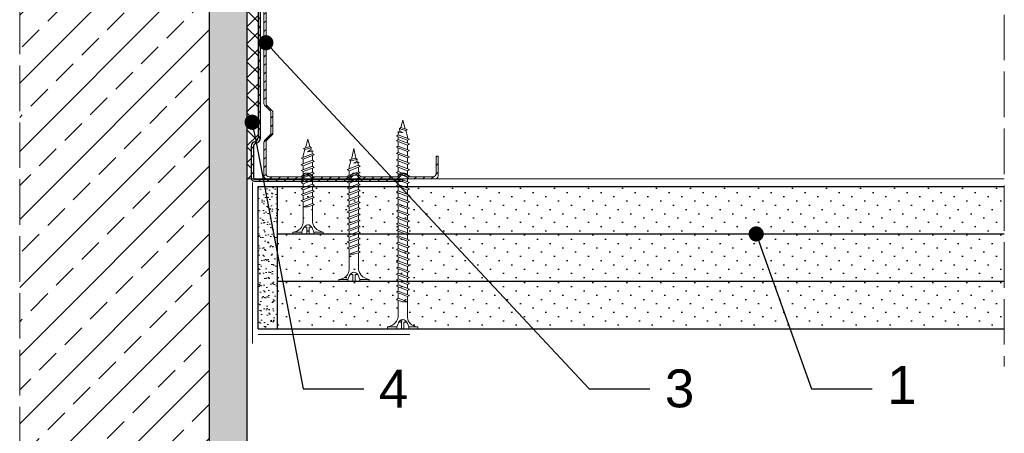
# Model space of a CAD drawing. Header units: millimetres. Extents: x 2235 to 3604, y 772 to 1215.
# Tile 3 of 7: x 2783 to 3043, y 923 to 1032. Entities that reach past the tile are written whole.
import ezdxf
from ezdxf import colors
from ezdxf.entities.mleader import LeaderData, LeaderLine
from ezdxf.math import Vec2, Vec3

# ---------------------------------------------------------------- set-up
doc = ezdxf.new("R2010")
doc.units = ezdxf.units.MM
doc.linetypes.add('ACAD_ISO02W100', pattern=[15, 12, -3])
for name, color, linetype, lineweight in [('_RIGIPS AKCESORIA', 7, 'Continuous', 18), ('_RIGIPS G-K', 7, 'Continuous', 25), ('_RIGIPS PROFIL', 7, 'Continuous', 18), ('KRESKOWANIE', 7, 'Continuous', 9), ('OPISY', 7, 'Continuous', 9), ('PRZERYWANA', 7, 'ACAD_ISO02W100', 9)]:
    doc.layers.add(name, color=color, linetype=linetype, lineweight=lineweight)
doc.styles.get("Standard").update_dxf_attribs({"font": 'arial.ttf'})
pattern_1 = [(225, (548.1594, -0.9), (1.122532, -3.367596), [0, -3.175])]

# ---------------------------------------------------------------- blocks, each defined once
blk = doc.blocks.new('CW 100 ULTRASTIL')
h = blk.add_hatch()
h.set_pattern_fill('ANSI31', color=256, scale=0.5, style=0)
h.paths.add_polyline_path([(179.46, 109.85, -0.198912), (179.6, 110.2), (181.11, 111.71, 0.198912), (181.26, 112.06), (181.26, 117.65, 0.198912), (181.11, 118), (179.6, 119.51, -0.198912), (179.46, 119.86), (179.46, 128.31, -0.414214), (180.26, 129.11), (188.58, 129.11, -0.198912), (188.93, 128.96), (189.64, 128.25, 0.198912), (189.99, 128.11), (190.58, 128.11, 0.198912), (190.93, 128.25), (191.64, 128.96, -0.198912), (191.99, 129.11), (201.28, 129.11, -0.198912), (201.63, 128.96), (202.34, 128.25, 0.198912), (202.69, 128.11), (203.28, 128.11, 0.198912), (203.63, 128.25), (204.34, 128.96, -0.198912), (204.69, 129.11), (213.98, 129.11, -0.198912), (214.33, 128.96), (215.04, 128.25, 0.198912), (215.39, 128.11), (215.98, 128.11, 0.198912), (216.33, 128.25), (217.04, 128.96, -0.198912), (217.39, 129.11), (226.56, 129.11, -0.414214), (227.36, 128.31), (227.36, 123.66), (227.91, 123.66), (227.91, 128.86, 0.414214), (227.11, 129.66), (217.39, 129.66, 0.198912), (217.04, 129.51), (216.33, 128.8, -0.198912), (215.98, 128.66), (215.39, 128.66, -0.198912), (215.04, 128.8), (214.33, 129.51, 0.198912), (213.98, 129.66), (204.69, 129.66, 0.198912), (204.34, 129.51), (203.63, 128.8, -0.198912), (203.28, 128.66), (202.69, 128.66, -0.198912), (202.34, 128.8), (201.63, 129.51, 0.198912), (201.28, 129.66), (191.99, 129.66, 0.198912), (191.64, 129.51), (190.93, 128.8, -0.198912), (190.58, 128.66), (189.99, 128.66, -0.198912), (189.64, 128.8), (188.93, 129.51, 0.198912), (188.58, 129.66), (179.71, 129.66, 0.414214), (178.91, 128.86), (178.91, 119.86, 0.198912), (179.05, 119.51), (180.56, 118, -0.198912), (180.71, 117.65), (180.71, 112.06, -0.198912), (180.56, 111.71), (179.05, 110.2, 0.198912), (178.91, 109.85), (178.91, 50.66, 0.198912), (179.05, 50.31), (180.56, 48.8, -0.198912), (180.71, 48.45), (180.71, 42.86, -0.198912), (180.56, 42.51), (179.05, 41, 0.198912), (178.91, 40.65), (178.91, 31.66, 0.414214), (179.71, 30.86), (188.58, 30.86, 0.198912), (188.93, 31), (189.64, 31.71, -0.198912), (189.99, 31.86), (190.58, 31.86, -0.198912), (190.93, 31.71), (191.64, 31, 0.198912), (191.99, 30.86), (201.28, 30.86, 0.198912), (201.63, 31), (202.34, 31.71, -0.198912), (202.69, 31.86), (203.28, 31.86, -0.198912), (203.63, 31.71), (204.34, 31, 0.198912), (204.69, 30.86), (213.98, 30.86, 0.198912), (214.33, 31), (215.04, 31.71, -0.198912), (215.39, 31.86), (215.98, 31.86, -0.198912), (216.33, 31.71), (217.04, 31, 0.198912), (217.39, 30.86), (224.11, 30.86, 0.414214), (224.91, 31.66), (224.91, 36.86), (224.36, 36.86), (224.36, 32.21, -0.414214), (223.56, 31.41), (217.39, 31.41, -0.198912), (217.04, 31.55), (216.33, 32.26, 0.198912), (215.98, 32.41), (215.39, 32.41, 0.198912), (215.04, 32.26), (214.33, 31.55, -0.198912), (213.98, 31.41), (204.69, 31.41, -0.198912), (204.34, 31.55), (203.63, 32.26, 0.198912), (203.28, 32.41), (202.69, 32.41, 0.198912), (202.34, 32.26), (201.63, 31.55, -0.198912), (201.28, 31.41), (191.99, 31.41, -0.198912), (191.64, 31.55), (190.93, 32.26, 0.198912), (190.58, 32.41), (189.99, 32.41, 0.198912), (189.64, 32.26), (188.93, 31.55, -0.198912), (188.58, 31.41), (180.26, 31.41, -0.414214), (179.46, 32.21), (179.46, 40.65, -0.198912), (179.6, 41), (181.11, 42.51, 0.198912), (181.26, 42.86), (181.26, 48.45, 0.198912), (181.11, 48.8), (179.6, 50.31, -0.198912), (179.46, 50.66)])
at = {"layer": '_RIGIPS PROFIL'}
for p, q in [((178.91, 128.86), (178.91, 119.86)), ((179.46, 128.31), (179.46, 119.86)), ((188.58, 129.66), (179.71, 129.66)), ((188.58, 129.11), (180.26, 129.11)), ((188.93, 129.51), (189.64, 128.8)), ((188.93, 128.96), (189.64, 128.25)), ((190.58, 128.66), (189.99, 128.66)), ((190.58, 128.11), (189.99, 128.11)), ((191.64, 129.51), (190.93, 128.8)), ((191.64, 128.96), (190.93, 128.25)), ((201.28, 129.66), (191.99, 129.66)), ((201.28, 129.11), (191.99, 129.11)), ((201.63, 129.51), (202.34, 128.8)), ((201.63, 128.96), (202.34, 128.25)), ((203.28, 128.66), (202.69, 128.66)), ((203.28, 128.11), (202.69, 128.11)), ((204.34, 129.51), (203.63, 128.8)), ((204.34, 128.96), (203.63, 128.25)), ((204.69, 129.66), (213.98, 129.66)), ((204.69, 129.11), (213.98, 129.11)), ((214.33, 129.51), (215.04, 128.8)), ((214.33, 128.96), (215.04, 128.25)), ((215.98, 128.66), (215.39, 128.66)), ((215.98, 128.11), (215.39, 128.11)), ((217.04, 129.51), (216.33, 128.8)), ((217.04, 128.96), (216.33, 128.25)), ((227.11, 129.66), (217.39, 129.66)), ((226.56, 129.11), (217.39, 129.11)), ((227.36, 123.66), (227.36, 128.31)), ((227.91, 123.66), (227.91, 128.86)), ((227.36, 123.66), (227.91, 123.66)), ((180.56, 118), (179.05, 119.51)), ((181.11, 118), (179.6, 119.51)), ((180.71, 117.65), (180.71, 112.06)), ((181.26, 117.65), (181.26, 112.06)), ((178.91, 109.85), (178.91, 50.66)), ((180.56, 111.71), (179.05, 110.2)), ((179.46, 109.85), (179.46, 50.66)), ((181.11, 111.71), (179.6, 110.2)), ((180.56, 48.8), (179.05, 50.31)), ((181.11, 48.8), (179.6, 50.31)), ((180.71, 42.86), (180.71, 48.45)), ((181.26, 42.86), (181.26, 48.45)), ((180.56, 42.51), (179.05, 41)), ((181.11, 42.51), (179.6, 41)), ((178.91, 31.66), (178.91, 40.65)), ((179.46, 32.21), (179.46, 40.65)), ((224.36, 36.86), (224.36, 32.21)), ((224.36, 36.86), (224.91, 36.86)), ((224.91, 36.86), (224.91, 31.66)), ((188.58, 31.41), (180.26, 31.41)), ((188.93, 31.55), (189.64, 32.26)), ((188.93, 31), (189.64, 31.71)), ((190.58, 32.41), (189.99, 32.41)), ((190.58, 31.86), (189.99, 31.86)), ((191.64, 31.55), (190.93, 32.26)), ((191.64, 31), (190.93, 31.71)), ((201.28, 31.41), (191.99, 31.41)), ((201.63, 31.55), (202.34, 32.26)), ((201.63, 31), (202.34, 31.71)), ((203.28, 32.41), (202.69, 32.41)), ((203.28, 31.86), (202.69, 31.86)), ((204.34, 31.55), (203.63, 32.26)), ((204.34, 31), (203.63, 31.71)), ((204.69, 31.41), (213.98, 31.41)), ((214.33, 31.55), (215.04, 32.26)), ((214.33, 31), (215.04, 31.71)), ((215.98, 32.41), (215.39, 32.41)), ((215.98, 31.86), (215.39, 31.86)), ((217.04, 31.55), (216.33, 32.26)), ((217.04, 31), (216.33, 31.71)), ((223.56, 31.41), (217.39, 31.41)), ((188.58, 30.86), (179.71, 30.86)), ((201.28, 30.86), (191.99, 30.86)), ((204.69, 30.86), (213.98, 30.86)), ((224.11, 30.86), (217.39, 30.86))]:
    blk.add_line(p, q, dxfattribs=at)
for centre, radius, start, end in [((179.71, 128.86), 0.8, 90, 180), ((180.26, 128.31), 0.8, 90, 180), ((188.58, 129.16), 0.5, 45, 90), ((188.58, 128.61), 0.5, 45, 90), ((189.99, 129.16), 0.5, 225, 270), ((189.99, 128.61), 0.5, 225, 270), ((190.58, 129.16), 0.5, 270, 315), ((190.58, 128.61), 0.5, 270, 315), ((191.99, 129.16), 0.5, 90, 135), ((191.99, 128.61), 0.5, 90, 135), ((201.28, 129.16), 0.5, 45, 90), ((201.28, 128.61), 0.5, 45, 90), ((202.69, 129.16), 0.5, 225, 270), ((202.69, 128.61), 0.5, 225, 270), ((203.28, 129.16), 0.5, 270, 315), ((203.28, 128.61), 0.5, 270, 315), ((204.69, 129.16), 0.5, 90, 135), ((204.69, 128.61), 0.5, 90, 135), ((213.98, 129.16), 0.5, 45, 90), ((213.98, 128.61), 0.5, 45, 90), ((215.39, 129.16), 0.5, 225, 270), ((215.39, 128.61), 0.5, 225, 270), ((215.98, 129.16), 0.5, 270, 315), ((215.98, 128.61), 0.5, 270, 315), ((217.39, 129.16), 0.5, 90, 135), ((217.39, 128.61), 0.5, 90, 135), ((226.56, 128.31), 0.8, 0, 90), ((227.11, 128.86), 0.8, 0, 90), ((179.41, 119.86), 0.5, 180, 225), ((179.96, 119.86), 0.5, 180, 225), ((180.21, 117.65), 0.5, 0, 45), ((180.76, 117.65), 0.5, 0, 45), ((180.21, 112.06), 0.5, 315, 0), ((180.76, 112.06), 0.5, 315, 0), ((179.41, 109.85), 0.5, 135, 180), ((179.96, 109.85), 0.5, 135, 180), ((179.41, 50.66), 0.5, 180, 225), ((179.96, 50.66), 0.5, 180, 225), ((180.21, 48.45), 0.5, 0, 45), ((180.76, 48.45), 0.5, 0, 45), ((180.21, 42.86), 0.5, 315, 0), ((180.76, 42.86), 0.5, 315, 0), ((179.41, 40.65), 0.5, 135, 180), ((179.96, 40.65), 0.5, 135, 180), ((179.71, 31.66), 0.8, 180, 270), ((180.26, 32.21), 0.8, 180, 270), ((188.58, 31.91), 0.5, 270, 315), ((189.99, 31.91), 0.5, 90, 135), ((189.99, 31.36), 0.5, 90, 135), ((190.58, 31.91), 0.5, 45, 90), ((190.58, 31.36), 0.5, 45, 90), ((191.99, 31.91), 0.5, 225, 270), ((201.28, 31.91), 0.5, 270, 315), ((202.69, 31.91), 0.5, 90, 135), ((202.69, 31.36), 0.5, 90, 135), ((203.28, 31.91), 0.5, 45, 90), ((203.28, 31.36), 0.5, 45, 90), ((204.69, 31.91), 0.5, 225, 270), ((213.98, 31.91), 0.5, 270, 315), ((215.39, 31.91), 0.5, 90, 135), ((215.39, 31.36), 0.5, 90, 135), ((215.98, 31.91), 0.5, 45, 90), ((215.98, 31.36), 0.5, 45, 90), ((217.39, 31.91), 0.5, 225, 270), ((223.56, 32.21), 0.8, 270, 0), ((224.11, 31.66), 0.8, 270, 0), ((188.58, 31.36), 0.5, 270, 315), ((191.99, 31.36), 0.5, 225, 270), ((201.28, 31.36), 0.5, 270, 315), ((204.69, 31.36), 0.5, 225, 270), ((213.98, 31.36), 0.5, 270, 315), ((217.39, 31.36), 0.5, 225, 270)]:
    blk.add_arc(centre, radius, start, end, dxfattribs=at)
blk = doc.blocks.new('UW 100 ULTRASTIL')
h = blk.add_hatch()
h.set_pattern_fill('ANSI31', color=256, scale=0.5, style=0)
h.paths.add_polyline_path([(166.82, 2.35), (89.14, 2.35, 0.286951), (88.24, 1.79), (87.91, 1.11, -0.286951), (87.01, 0.55), (78.78, 0.55, -0.414214), (78.53, 0.8), (78.53, 40), (77.98, 40), (77.98, 0.8, 0.414214), (78.78, 0), (87.35, 0, 0.286951), (88.25, 0.56), (88.58, 1.24, -0.286951), (89.48, 1.8), (166.48, 1.8, -0.286951), (167.38, 1.24), (167.71, 0.56, 0.286951), (168.61, 0), (177.18, 0, 0.414214), (177.98, 0.8), (177.98, 40), (177.43, 40), (177.43, 0.8, -0.414214), (177.18, 0.55), (168.95, 0.55, -0.286951), (168.05, 1.11), (167.72, 1.79, 0.286951)])
for p, q in [((77.98, 0.8), (77.98, 40)), ((77.98, 40), (78.53, 40)), ((78.53, 0.8), (78.53, 40)), ((177.43, 0.8), (177.43, 40)), ((177.98, 40), (177.43, 40)), ((177.98, 0.8), (177.98, 40)), ((78.78, 0.55), (87.01, 0.55)), ((78.78, 0), (87.35, 0)), ((87.91, 1.11), (88.24, 1.79)), ((88.25, 0.56), (88.58, 1.24)), ((89.14, 2.35), (166.82, 2.35)), ((89.48, 1.8), (166.48, 1.8)), ((167.71, 0.56), (167.38, 1.24)), ((168.05, 1.11), (167.72, 1.79)), ((168.61, 0), (177.18, 0)), ((168.95, 0.55), (177.18, 0.55))]:
    blk.add_line(p, q)
for centre, radius, start, end in [((78.78, 0.8), 0.8, 180, 270), ((78.78, 0.8), 0.25, 180, 270), ((87.01, 1.55), 1, 270, 334.0435), ((87.35, 1), 1, 270, 334.0435), ((89.14, 1.35), 1, 90, 154.0435), ((89.48, 0.8), 1, 90, 154.0435), ((166.48, 0.8), 1, 25.9565, 90), ((166.82, 1.35), 1, 25.9565, 90), ((168.61, 1), 1, 205.9565, 270), ((168.95, 1.55), 1, 205.9565, 270), ((177.18, 0.8), 0.8, 270, 0), ((177.18, 0.8), 0.25, 270, 0)]:
    blk.add_arc(centre, radius, start, end)
blk = doc.blocks.new('TN 25')
at = {"layer": '_RIGIPS AKCESORIA'}
for p, q in [((0, -0.84), (0, 7.16)), ((0, 7.16), (0.46, 7.16)), ((0.46, 7.16), (0.46, 4.78)), ((0.46, 4.78), (0, 4.78)), ((0, 3.5), (1.77, 3.5)), ((0, 2.83), (1.77, 2.83)), ((1.77, 3.5), (1.77, 4.2)), ((1.77, 2.83), (1.77, 2.18)), ((3.02, 4.46), (8.47, 4.46)), ((7.12, 4.46), (7.12, 3.18)), ((8.03, 2.01), (7.12, 4.46)), ((7.12, 3.18), (7.65, 1.53)), ((8.47, 4.46), (8.79, 5)), ((9.61, 1.51), (8.47, 4.46)), ((8.79, 5), (9.93, 2.01)), ((9, 4.46), (10.1, 4.46)), ((10.1, 4.46), (10.41, 5)), ((11.23, 1.51), (10.1, 4.46)), ((10.41, 5), (11.56, 2.01)), ((10.62, 4.46), (11.67, 4.46)), ((11.67, 4.46), (11.99, 5)), ((12.81, 1.51), (11.67, 4.46)), ((11.99, 5), (13.14, 2.01)), ((12.2, 4.46), (13.21, 4.46)), ((13.21, 4.46), (13.52, 5)), ((14.34, 1.51), (13.21, 4.46)), ((13.52, 5), (14.67, 2.01)), ((13.73, 4.46), (14.8, 4.46)), ((14.8, 4.46), (15.12, 5)), ((15.94, 1.51), (14.8, 4.46)), ((15.12, 5), (16.26, 2.01)), ((15.33, 4.46), (16.42, 4.46)), ((16.42, 4.46), (16.73, 5)), ((17.55, 1.51), (16.42, 4.46)), ((16.73, 5), (17.88, 2.01)), ((16.94, 4.46), (17.99, 4.46)), ((17.99, 4.46), (18.31, 5)), ((19.13, 1.51), (17.99, 4.46)), ((18.31, 5), (19.45, 2.01)), ((18.52, 4.46), (19.68, 4.46)), ((19.68, 4.46), (20, 5)), ((20.82, 1.51), (19.68, 4.46)), ((20, 5), (21.14, 2.01)), ((20.21, 4.46), (20.7, 4.46)), ((20.7, 4.46), (22.28, 3.98)), ((21.85, 1.83), (21.67, 3.28)), ((21.67, 3.28), (22.14, 2.4)), ((22.28, 3.98), (22.56, 4.37)), ((22.7, 2.36), (22.28, 3.98)), ((22.56, 4.37), (23.03, 2.71)), ((23.03, 2.71), (22.7, 2.36)), ((22.71, 3.85), (25, 3.24)), ((25, 3.24), (23.03, 2.71)), ((0.46, 1.64), (0, 1.64)), ((0.46, -0.84), (0.46, 1.64)), ((7.49, 2.01), (3.55, 2.01)), ((7.65, 1.53), (8.03, 2.01)), ((9.41, 2.01), (8.03, 2.01)), ((9.93, 2.01), (9.61, 1.51)), ((11.04, 2.01), (9.93, 2.01)), ((11.56, 2.01), (11.23, 1.51)), ((12.61, 2.01), (11.56, 2.01)), ((13.14, 2.01), (12.81, 1.51)), ((14.15, 2.01), (13.14, 2.01)), ((14.67, 2.01), (14.34, 1.51)), ((15.74, 2.01), (14.67, 2.01)), ((16.26, 2.01), (15.94, 1.51)), ((17.36, 2.01), (16.26, 2.01)), ((17.88, 2.01), (17.55, 1.51)), ((18.93, 2.01), (17.88, 2.01)), ((19.45, 2.01), (19.13, 1.51)), ((19.45, 2.01), (20.62, 2.01)), ((21.14, 2.01), (20.82, 1.51)), ((21.14, 2.01), (21.81, 2.12)), ((22.14, 2.4), (21.85, 1.83)), ((22.7, 2.36), (22.14, 2.4)), ((0, -0.84), (0.46, -0.84))]:
    blk.add_line(p, q, dxfattribs=at)
for centre, major_axis, ratio, start_param, end_param in [((3.09, 7.67), (0.17, 3.2), 0.826134, 1.773653, 3.180586), ((-0.04, 0.9), (0, 3.93), 0.848176, -0.720942, -0.151112), ((1.66, 3.18), (0, 0.895), 0.848176, -1.552777, -0.720942), ((1.66, 3.18), (0, 0.895), 0.848176, 3.862535, 4.730408), ((3.37, -1.57), (0.28, 3.57), 0.832181, 0.035984, 1.430787), ((-2.73, 15.91), (0, 14.76), 0.848176, 3.399396, 3.475072), ((0.59, 4.62), (0, 2.81), 0.848176, 3.475072, 3.862535)]:
    blk.add_ellipse(centre, major_axis=major_axis, ratio=ratio, start_param=start_param, end_param=end_param, dxfattribs=at)
blk = doc.blocks.new('TN 35')
at = {"layer": '_RIGIPS AKCESORIA'}
for p, q in [((0, -0.84), (0, 7.16)), ((0, 7.16), (0.46, 7.16)), ((0.46, 7.16), (0.46, 4.78)), ((0.46, 4.78), (0, 4.78)), ((0, 3.5), (1.77, 3.5)), ((0, 2.83), (1.77, 2.83)), ((1.77, 3.5), (1.77, 4.2)), ((1.77, 2.83), (1.77, 2.18)), ((3.02, 4.46), (8.47, 4.46)), ((7.12, 4.46), (7.12, 3.18)), ((8.03, 2.01), (7.12, 4.46)), ((7.12, 3.18), (7.65, 1.53)), ((8.47, 4.46), (8.79, 5)), ((9.61, 1.51), (8.47, 4.46)), ((8.79, 5), (9.93, 2.01)), ((9, 4.46), (10.1, 4.46)), ((10.1, 4.46), (10.41, 5)), ((11.23, 1.51), (10.1, 4.46)), ((10.41, 5), (11.56, 2.01)), ((10.62, 4.46), (11.67, 4.46)), ((11.67, 4.46), (11.99, 5)), ((12.81, 1.51), (11.67, 4.46)), ((11.99, 5), (13.14, 2.01)), ((12.2, 4.46), (13.21, 4.46)), ((13.21, 4.46), (13.52, 5)), ((14.34, 1.51), (13.21, 4.46)), ((13.52, 5), (14.67, 2.01)), ((13.73, 4.46), (14.8, 4.46)), ((14.8, 4.46), (15.12, 5)), ((15.94, 1.51), (14.8, 4.46)), ((15.12, 5), (16.26, 2.01)), ((15.33, 4.46), (16.42, 4.46)), ((16.42, 4.46), (16.73, 5)), ((17.55, 1.51), (16.42, 4.46)), ((16.73, 5), (17.88, 2.01)), ((16.94, 4.46), (17.99, 4.46)), ((17.99, 4.46), (18.31, 5)), ((19.13, 1.51), (17.99, 4.46)), ((18.31, 5), (19.45, 2.01)), ((18.52, 4.46), (19.57, 4.46)), ((19.57, 4.46), (19.88, 5)), ((20.7, 1.51), (19.57, 4.46)), ((19.88, 5), (21.03, 2.01)), ((20.09, 4.46), (21.14, 4.46)), ((21.14, 4.46), (21.46, 5)), ((22.28, 1.51), (21.14, 4.46)), ((21.46, 5), (22.6, 2.01)), ((21.67, 4.46), (22.72, 4.46)), ((22.72, 4.46), (23.03, 5)), ((23.85, 1.51), (22.72, 4.46)), ((23.03, 5), (24.18, 2.01)), ((23.24, 4.46), (24.29, 4.46)), ((24.29, 4.46), (24.61, 5)), ((25.43, 1.51), (24.29, 4.46)), ((24.61, 5), (25.75, 2.01)), ((24.81, 4.46), (25.87, 4.46)), ((25.87, 4.46), (26.18, 5)), ((27, 1.51), (25.87, 4.46)), ((26.18, 5), (27.33, 2.01)), ((26.39, 4.46), (27.44, 4.46)), ((27.44, 4.46), (27.76, 5)), ((28.58, 1.51), (27.44, 4.46)), ((27.76, 5), (28.9, 2.01)), ((27.96, 4.46), (29.13, 4.46)), ((29.13, 4.46), (29.45, 5)), ((30.27, 1.51), (29.13, 4.46)), ((29.45, 5), (30.59, 2.01)), ((29.65, 4.46), (30.15, 4.46)), ((30.15, 4.46), (31.73, 3.98)), ((31.3, 1.83), (31.12, 3.28)), ((31.12, 3.28), (31.59, 2.4)), ((31.73, 3.98), (32.01, 4.37)), ((32.15, 2.36), (31.73, 3.98)), ((32.01, 4.37), (32.48, 2.71)), ((32.48, 2.71), (32.15, 2.36)), ((32.16, 3.85), (35, 3.24)), ((35, 3.24), (32.48, 2.71)), ((0.46, 1.64), (0, 1.64)), ((0.46, -0.84), (0.46, 1.64)), ((7.49, 2.01), (3.55, 2.01)), ((7.65, 1.53), (8.03, 2.01)), ((9.41, 2.01), (8.03, 2.01)), ((9.93, 2.01), (9.61, 1.51)), ((11.04, 2.01), (9.93, 2.01)), ((11.56, 2.01), (11.23, 1.51)), ((12.61, 2.01), (11.56, 2.01)), ((13.14, 2.01), (12.81, 1.51)), ((14.15, 2.01), (13.14, 2.01)), ((14.67, 2.01), (14.34, 1.51)), ((15.74, 2.01), (14.67, 2.01)), ((16.26, 2.01), (15.94, 1.51)), ((17.36, 2.01), (16.26, 2.01)), ((17.88, 2.01), (17.55, 1.51)), ((18.93, 2.01), (17.84, 2.01)), ((19.45, 2.01), (19.13, 1.51)), ((20.51, 2.01), (19.41, 2.01)), ((21.03, 2.01), (20.7, 1.51)), ((22.08, 2.01), (20.99, 2.01)), ((22.6, 2.01), (22.28, 1.51)), ((23.66, 2.01), (22.56, 2.01)), ((24.18, 2.01), (23.85, 1.51)), ((25.23, 2.01), (24.14, 2.01)), ((25.75, 2.01), (25.43, 1.51)), ((26.81, 2.01), (25.71, 2.01)), ((27.33, 2.01), (27, 1.51)), ((28.38, 2.01), (27.33, 2.01)), ((28.9, 2.01), (28.58, 1.51)), ((28.9, 2.01), (30.07, 2.01)), ((30.59, 2.01), (30.27, 1.51)), ((30.59, 2.01), (31.26, 2.12)), ((31.59, 2.4), (31.3, 1.83)), ((32.15, 2.36), (31.59, 2.4)), ((0, -0.84), (0.46, -0.84))]:
    blk.add_line(p, q, dxfattribs=at)
for centre, major_axis, ratio, start_param, end_param in [((3.09, 7.67), (0.17, 3.2), 0.826134, 1.773653, 3.180586), ((-0.04, 0.9), (0, 3.93), 0.848176, -0.720942, -0.151112), ((1.66, 3.18), (0, 0.895), 0.848176, -1.552777, -0.720942), ((1.66, 3.18), (0, 0.895), 0.848176, 3.862535, 4.730408), ((3.37, -1.57), (0.28, 3.57), 0.832181, 0.035984, 1.430787), ((-2.73, 15.91), (0, 14.76), 0.848176, 3.399396, 3.475072), ((0.59, 4.62), (0, 2.81), 0.848176, 3.475072, 3.862535)]:
    blk.add_ellipse(centre, major_axis=major_axis, ratio=ratio, start_param=start_param, end_param=end_param, dxfattribs=at)
blk = doc.blocks.new('TN 55')
at = {"layer": '_RIGIPS AKCESORIA'}
for p, q in [((0, -0.84), (0, 7.16)), ((0, 7.16), (0.46, 7.16)), ((0.46, 7.16), (0.46, 4.78)), ((0.46, 4.78), (0, 4.78)), ((0, 3.5), (1.77, 3.5)), ((0, 2.83), (1.77, 2.83)), ((1.77, 3.5), (1.77, 4.2)), ((1.77, 2.83), (1.77, 2.18)), ((3.02, 4.46), (8.47, 4.46)), ((7.12, 4.46), (7.12, 3.18)), ((8.03, 2.01), (7.12, 4.46)), ((7.12, 3.18), (7.65, 1.53)), ((8.47, 4.46), (8.79, 5)), ((9.61, 1.51), (8.47, 4.46)), ((8.79, 5), (9.93, 2.01)), ((9, 4.46), (10.1, 4.46)), ((10.1, 4.46), (10.41, 5)), ((11.23, 1.51), (10.1, 4.46)), ((10.41, 5), (11.56, 2.01)), ((10.62, 4.46), (11.67, 4.46)), ((11.67, 4.46), (11.99, 5)), ((12.81, 1.51), (11.67, 4.46)), ((11.99, 5), (13.14, 2.01)), ((12.2, 4.46), (13.21, 4.46)), ((13.21, 4.46), (13.52, 5)), ((14.34, 1.51), (13.21, 4.46)), ((13.52, 5), (14.67, 2.01)), ((13.73, 4.46), (14.8, 4.46)), ((14.8, 4.46), (15.12, 5)), ((15.94, 1.51), (14.8, 4.46)), ((15.12, 5), (16.26, 2.01)), ((15.33, 4.46), (16.42, 4.46)), ((16.42, 4.46), (16.73, 5)), ((17.55, 1.51), (16.42, 4.46)), ((16.73, 5), (17.88, 2.01)), ((16.94, 4.46), (17.99, 4.46)), ((17.99, 4.46), (18.31, 5)), ((19.13, 1.51), (17.99, 4.46)), ((18.31, 5), (19.45, 2.01)), ((18.52, 4.46), (19.68, 4.46)), ((19.68, 4.46), (20, 5)), ((20.82, 1.51), (19.68, 4.46)), ((20, 5), (21.14, 2.01)), ((20.21, 4.46), (21.37, 4.46)), ((21.37, 4.46), (21.69, 5)), ((22.51, 1.51), (21.37, 4.46)), ((21.69, 5), (22.83, 2.01)), ((21.9, 4.46), (23.06, 4.46)), ((23.06, 4.46), (23.38, 5)), ((24.2, 1.51), (23.06, 4.46)), ((23.38, 5), (24.52, 2.01)), ((23.59, 4.46), (24.75, 4.46)), ((24.75, 4.46), (25.07, 5)), ((25.89, 1.51), (24.75, 4.46)), ((25.07, 5), (26.21, 2.01)), ((25.28, 4.46), (26.44, 4.46)), ((26.44, 4.46), (26.76, 5)), ((27.58, 1.51), (26.44, 4.46)), ((26.76, 5), (27.9, 2.01)), ((26.96, 4.46), (28.13, 4.46)), ((28.13, 4.46), (28.45, 5)), ((29.27, 1.51), (28.13, 4.46)), ((28.45, 5), (29.59, 2.01)), ((28.65, 4.46), (29.82, 4.46)), ((29.82, 4.46), (30.14, 5)), ((30.96, 1.51), (29.82, 4.46)), ((30.14, 5), (31.28, 2.01)), ((30.34, 4.46), (31.51, 4.46)), ((31.51, 4.46), (31.83, 5)), ((32.65, 1.51), (31.51, 4.46)), ((31.83, 5), (32.97, 2.01)), ((32.03, 4.46), (33.2, 4.46)), ((33.2, 4.46), (33.52, 5)), ((34.34, 1.51), (33.2, 4.46)), ((33.52, 5), (34.66, 2.01)), ((33.72, 4.46), (34.89, 4.46)), ((34.89, 4.46), (35.21, 5)), ((36.03, 1.51), (34.89, 4.46)), ((35.21, 5), (36.35, 2.01)), ((35.41, 4.46), (36.58, 4.46)), ((36.58, 4.46), (36.9, 5)), ((37.72, 1.51), (36.58, 4.46)), ((36.9, 5), (38.04, 2.01)), ((37.1, 4.46), (38.27, 4.46)), ((38.27, 4.46), (38.59, 5)), ((39.41, 1.51), (38.27, 4.46)), ((38.59, 5), (39.73, 2.01)), ((38.79, 4.46), (39.96, 4.46)), ((39.96, 4.46), (40.28, 5)), ((41.1, 1.51), (39.96, 4.46)), ((40.28, 5), (41.42, 2.01)), ((40.48, 4.46), (41.65, 4.46)), ((41.65, 4.46), (41.97, 5)), ((42.79, 1.51), (41.65, 4.46)), ((41.97, 5), (43.11, 2.01)), ((42.17, 4.46), (43.34, 4.46)), ((43.34, 4.46), (43.66, 5)), ((44.48, 1.51), (43.34, 4.46)), ((43.66, 5), (44.8, 2.01)), ((43.86, 4.46), (45.03, 4.46)), ((45.03, 4.46), (45.35, 5)), ((46.17, 1.51), (45.03, 4.46)), ((45.35, 5), (46.49, 2.01)), ((45.55, 4.46), (46.72, 4.46)), ((46.72, 4.46), (47.04, 5)), ((47.86, 1.51), (46.72, 4.46)), ((47.04, 5), (48.18, 2.01)), ((47.24, 4.46), (48.41, 4.46)), ((48.41, 4.46), (48.73, 5)), ((49.55, 1.51), (48.41, 4.46)), ((48.73, 5), (49.87, 2.01)), ((48.93, 4.46), (49.68, 4.46)), ((49.68, 4.46), (50, 5)), ((50.82, 1.51), (49.68, 4.46)), ((50, 5), (51.14, 2.01)), ((50.21, 4.46), (50.7, 4.46)), ((50.7, 4.46), (52.28, 3.98)), ((51.85, 1.83), (51.67, 3.28)), ((51.67, 3.28), (52.14, 2.4)), ((52.28, 3.98), (52.56, 4.37)), ((52.7, 2.36), (52.28, 3.98)), ((52.56, 4.37), (53.03, 2.71)), ((53.03, 2.71), (52.7, 2.36)), ((52.71, 3.85), (55, 3.24)), ((55, 3.24), (53.03, 2.71)), ((0.46, 1.64), (0, 1.64)), ((0.46, -0.84), (0.46, 1.64)), ((7.49, 2.01), (3.55, 2.01)), ((7.65, 1.53), (8.03, 2.01)), ((9.41, 2.01), (8.03, 2.01)), ((9.93, 2.01), (9.61, 1.51)), ((11.04, 2.01), (9.93, 2.01)), ((11.56, 2.01), (11.23, 1.51)), ((12.61, 2.01), (11.56, 2.01)), ((13.14, 2.01), (12.81, 1.51)), ((14.15, 2.01), (13.14, 2.01)), ((14.67, 2.01), (14.34, 1.51)), ((15.74, 2.01), (14.67, 2.01)), ((16.26, 2.01), (15.94, 1.51)), ((17.36, 2.01), (16.26, 2.01)), ((17.88, 2.01), (17.55, 1.51)), ((18.93, 2.01), (17.88, 2.01)), ((19.45, 2.01), (19.13, 1.51)), ((20.62, 2.01), (19.45, 2.01)), ((21.14, 2.01), (20.82, 1.51)), ((22.31, 2.01), (21.14, 2.01)), ((22.83, 2.01), (22.51, 1.51)), ((24, 2.01), (22.83, 2.01)), ((24.52, 2.01), (24.2, 1.51)), ((25.69, 2.01), (24.52, 2.01)), ((26.21, 2.01), (25.89, 1.51)), ((27.38, 2.01), (26.21, 2.01)), ((27.9, 2.01), (27.58, 1.51)), ((29.07, 2.01), (27.9, 2.01)), ((29.59, 2.01), (29.27, 1.51)), ((30.76, 2.01), (29.59, 2.01)), ((31.28, 2.01), (30.96, 1.51)), ((32.45, 2.01), (31.28, 2.01)), ((32.97, 2.01), (32.65, 1.51)), ((34.14, 2.01), (32.97, 2.01)), ((34.66, 2.01), (34.34, 1.51)), ((35.83, 2.01), (34.66, 2.01)), ((36.35, 2.01), (36.03, 1.51)), ((37.52, 2.01), (36.35, 2.01)), ((38.04, 2.01), (37.72, 1.51)), ((39.21, 2.01), (38.04, 2.01)), ((39.73, 2.01), (39.41, 1.51)), ((40.9, 2.01), (39.73, 2.01)), ((41.42, 2.01), (41.1, 1.51)), ((42.59, 2.01), (41.42, 2.01)), ((43.11, 2.01), (42.79, 1.51)), ((44.28, 2.01), (43.11, 2.01)), ((44.8, 2.01), (44.48, 1.51)), ((45.97, 2.01), (44.8, 2.01)), ((46.49, 2.01), (46.17, 1.51)), ((47.66, 2.01), (46.49, 2.01)), ((48.18, 2.01), (47.86, 1.51)), ((49.35, 2.01), (48.18, 2.01)), ((49.87, 2.01), (49.55, 1.51)), ((49.87, 2.01), (50.62, 2.01)), ((51.14, 2.01), (50.82, 1.51)), ((51.14, 2.01), (51.81, 2.12)), ((52.14, 2.4), (51.85, 1.83)), ((52.7, 2.36), (52.14, 2.4)), ((0, -0.84), (0.46, -0.84))]:
    blk.add_line(p, q, dxfattribs=at)
for centre, major_axis, ratio, start_param, end_param in [((3.09, 7.67), (0.17, 3.2), 0.826134, 1.773653, 3.180586), ((-0.04, 0.9), (0, 3.93), 0.848176, -0.720942, -0.151112), ((1.66, 3.18), (0, 0.895), 0.848176, -1.552777, -0.720942), ((1.66, 3.18), (0, 0.895), 0.848176, 3.862535, 4.730408), ((3.37, -1.57), (0.28, 3.57), 0.832181, 0.035984, 1.430787), ((-2.73, 15.91), (0, 14.76), 0.848176, 3.399396, 3.475072), ((0.59, 4.62), (0, 2.81), 0.848176, 3.475072, 3.862535)]:
    blk.add_ellipse(centre, major_axis=major_axis, ratio=ratio, start_param=start_param, end_param=end_param, dxfattribs=at)
blk = doc.blocks.new('_Dot')
at = {"color": 0, "linetype": 'ByBlock', "lineweight": -2}
blk.add_line((-0.5, 0), (-1, 0), dxfattribs=at)
at = {"color": 0, "linetype": 'ByBlock', "const_width": 0.5}
blk.add_lwpolyline([(-0.25, 0, 1), (0.25, 0, 1)], format="xyb", close=True, dxfattribs=at)

msp = doc.modelspace()

# ---------------------------------------------------------------- hatches: boundary and pattern name
at = {"layer": '_RIGIPS G-K'}
h = msp.add_hatch(dxfattribs=at)
h.set_pattern_fill('DOTS', color=256, scale=2, angle=225, style=0)
h.set_pattern_definition(pattern_1)
h.paths.add_polyline_path([(3043.36, 988.48), (2851.36, 988.48), (2851.36, 975.98), (3043.36, 975.98)])
h = msp.add_hatch(dxfattribs=at)
h.set_pattern_fill('DOTS', color=256, scale=2, angle=225, style=0)
h.set_pattern_definition(pattern_1)
h.paths.add_polyline_path([(3043.36, 975.98), (2851.36, 975.98), (2851.36, 963.48), (3043.36, 963.48)])
h = msp.add_hatch(dxfattribs=at)
h.set_pattern_fill('DOTS', color=256, scale=2, angle=225, style=0)
h.set_pattern_definition([(225, (548.1594, -13.4), (1.122532, -3.367596), [0, -3.175])])
h.paths.add_polyline_path([(3043.36, 963.48), (2851.36, 963.48), (2851.36, 950.98), (3043.36, 950.98)])
at = {"layer": 'KRESKOWANIE'}
h = msp.add_hatch(dxfattribs=at)
h.set_pattern_fill('ANSI33', color=256, scale=2, angle=180, style=0)
h.set_pattern_definition([(225, (898.16, -384.568), (8.980256, -8.980256), []), (225, (889.179, -384.568), (8.980256, -8.980256), [6.35, -3.175])])
h.paths.add_polyline_path([(2833.36, 1215.38), (2783.36, 1215.38), (2783.36, 864.38), (2833.36, 864.38)])
h = msp.add_hatch(dxfattribs=at)
h.set_pattern_fill('AR-SAND', color=256, scale=0.1, style=0)
h.set_pattern_definition([(37.5, (548.1594, 0), (-0.160003, 4.8941324), [0, -3.8608, 0, -4.318, 0, -4.1275]), (7.5, (548.1594, 0), (4.495233, 7.168251), [0, -2.0828, 0, -3.4798, 0, -1.3335]), (327.5, (545.035, 0), (7.909924, 0.014372), [0, -1.27, 0, -4.572, 0, -5.969]), (317.5, (545.035, 0), (7.635565, 2.229293), [0, -0.635, 0, -2.9972, 0, -3.429])])
h.paths.add_polyline_path([(2843.36, 1215.38), (2833.36, 1215.38), (2833.36, 864.38), (2843.36, 864.38)])
h = msp.add_hatch(dxfattribs=at)
h.set_pattern_fill('ANSI37', color=256, style=0)
h.set_pattern_definition([(45, (182.832, 0), (-2.245064, 2.245064), []), (135, (182.832, 0), (-2.245064, -2.245064), [])])
h.paths.add_polyline_path([(2846.31, 1078.38, 0.286951), (2845.75, 1079.28), (2845.08, 1079.61, -0.286951), (2844.51, 1080.51), (2844.51, 1089.08, -0.063254), (2844.54, 1089.28), (2843.36, 1089.28), (2843.36, 1043.17), (2843.53, 1042.88), (2846.31, 1042.88)])
h.paths.add_polyline_path([(2846.31, 1036.88), (2843.53, 1036.88), (2843.36, 1036.6), (2843.36, 990.48), (2844.54, 990.48, -0.063254), (2844.51, 990.68), (2844.51, 999.26, -0.286951), (2845.08, 1000.16), (2845.75, 1000.49, 0.286951), (2846.31, 1001.39)])
h = msp.add_hatch(dxfattribs=at)
h.set_pattern_fill('AR-SAND', color=256, scale=0.05, style=0)
h.set_pattern_definition([(37.5, (182.8321, 0), (-0.0800016, 2.4470662), [0, -1.9304, 0, -2.159, 0, -2.06375]), (7.5, (182.832, 0), (2.2476164, 3.5841255), [0, -1.0414, 0, -1.7399, 0, -0.66675]), (327.5, (181.27, 0), (3.9549619, 0.007186), [0, -0.635, 0, -2.286, 0, -2.9845]), (317.5, (181.27, 0), (3.8177823, 1.1146466), [0, -0.3175, 0, -1.4986, 0, -1.7145])])
h.paths.add_polyline_path([(2851.36, 988.48), (2846.36, 988.48), (2846.36, 950.98), (2851.36, 950.98)])

# ---------------------------------------------------------------- linework, layer by layer
for p, q in [((2833.36, 1215.38), (2833.36, 864.38)), ((2843.36, 1215.38), (2843.36, 864.38))]:
    msp.add_line(p, q)
at = {"layer": '_RIGIPS AKCESORIA'}
for p, q in [((2844.86, 989.58), (2844.86, 947.08)), ((2846.36, 949.48), (2886.36, 949.48))]:
    msp.add_line(p, q, dxfattribs=at)
at = {"layer": '_RIGIPS G-K'}
for p, q in [((2846.36, 988.48), (3043.36, 988.48)), ((2846.36, 950.98), (2846.36, 988.48)), ((2851.36, 988.48), (2851.36, 950.98)), ((2851.36, 975.98), (3043.36, 975.98)), ((2851.36, 963.48), (3043.36, 963.48)), ((2846.36, 950.98), (3043.36, 950.98))]:
    msp.add_line(p, q, dxfattribs=at)
at = {"layer": '_RIGIPS PROFIL'}
msp.add_line((2843.36, 990.48), (3043.36, 990.48), dxfattribs=at)
at = {"layer": 'PRZERYWANA'}
for p, q in [((2783.36, 1215.38), (2783.36, 864.38)), ((3043.36, 1138.78), (3043.36, 940.98))]:
    msp.add_line(p, q, dxfattribs=at)

# ---------------------------------------------------------------- block references
at = {"rotation": 270}
msp.add_blockref('UW 100 ULTRASTIL', (2844.51, 1167.86), dxfattribs=at)
at = {"xscale": -1, "rotation": 270}
msp.add_blockref('TN 55', (2881.31, 950.98), dxfattribs=at)
at = {"layer": '_RIGIPS AKCESORIA', "rotation": 90}
for name, p in [('TN 25', (2862.65, 975.98)), ('TN 35', (2874.81, 963.48))]:
    msp.add_blockref(name, p, dxfattribs=at)
at = {"layer": '_RIGIPS PROFIL'}
msp.add_blockref('CW 100 ULTRASTIL', (2668.96, 959.63), dxfattribs=at)

# ---------------------------------------------------------------- leaders
at = {"layer": 'OPISY'}
ml = msp.add_multileader_mtext('Standard', dxfattribs=at)
ml.set_content('3', color=256)
ml.set_leader_properties()
ml.set_arrow_properties(name='DOT')
ml.build(insert=Vec2(0, 0))
ctx = ml.context
ctx.base_point, ctx.char_height, ctx.landing_gap_size, ctx.plane_origin = Vec3(2949.73, 935.16), 10, 4, Vec3(2757.14, 791.5)
notes = []
notes.append((ctx, [(0, (1, 1, 0), (2933.73, 935.16), (1, 0), 16, [(0, [(2848.37, 1026.4)], 0, [])])]))
ctx.mtext.insert, ctx.mtext.flow_direction = Vec3(2953.73, 940.25), 5
ml = msp.add_multileader_mtext('Standard', dxfattribs=at)
ml.set_content('4', color=256)
ml.set_leader_properties()
ml.set_arrow_properties(name='DOT')
ml.build(insert=Vec2(0, 0))
ctx = ml.context
ctx.base_point, ctx.char_height, ctx.landing_gap_size, ctx.plane_origin = Vec3(2874.22, 935.16), 10, 4, Vec3(2681.63, 791.5)
notes.append((ctx, [(0, (1, 1, 0), (2858.22, 935.16), (1, 0), 16, [(0, [(2844.75, 1005.42)], 0, [])])]))
ctx.mtext.insert, ctx.mtext.flow_direction = Vec3(2878.22, 940.16), 5
ml = msp.add_multileader_mtext('Standard', dxfattribs=at)
ml.set_content('1', color=256)
ml.set_leader_properties()
ml.set_arrow_properties(name='DOT')
ml.build(insert=Vec2(0, 0))
ctx = ml.context
ctx.base_point, ctx.char_height, ctx.landing_gap_size, ctx.plane_origin = Vec3(3008.47, 935.16), 10, 4, Vec3(2815.88, 791.5)
notes.append((ctx, [(0, (1, 1, 0), (2992.47, 935.16), (1, 0), 16, [(0, [(2977.85, 975.98)], 0, [])])]))
ctx.mtext.insert, ctx.mtext.flow_direction = Vec3(3012.47, 941.16), 5
for ctx, leaders in notes:
    for number, flags, end, landing, length, lines in leaders:
        leader = LeaderData()
        leader.index, (leader.has_last_leader_line, leader.has_dogleg_vector, leader.attachment_direction) = number, flags
        leader.last_leader_point, leader.dogleg_vector, leader.dogleg_length = Vec3(end), Vec3(landing), length
        for number, points, colour, breaks in lines:
            line = LeaderLine()
            line.index, line.vertices, line.color, line.breaks = number, Vec3.list(points), colors.encode_raw_color(colour), breaks
            leader.lines.append(line)
        ctx.leaders.append(leader)

doc.saveas('drawing.dxf')
